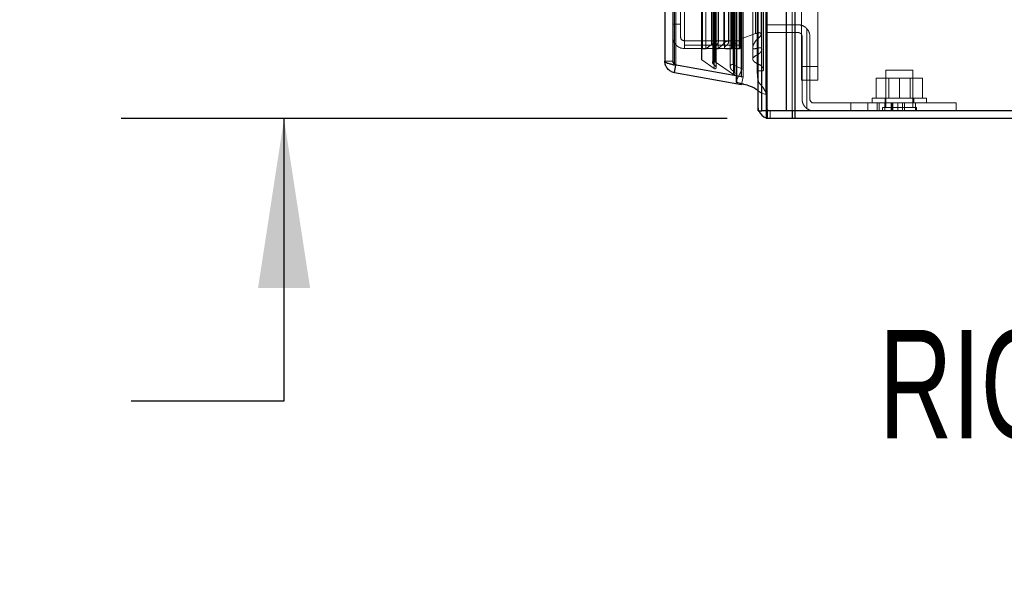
# Model space of a CAD drawing. Header units: inches. Extents: x 0.2 to 10.8, y 0.2 to 8.2.
# Tile 71 of 112: x 5.517 to 6.273, y 2.81 to 3.24. Entities that reach past the tile are written whole.
import ezdxf

# ---------------------------------------------------------------- set-up
doc = ezdxf.new("R2010")
doc.units = ezdxf.units.IN
doc.header["$MEASUREMENT"] = 0
doc.linetypes.add('HIDDEN', pattern=[0.075, 0.05, -0.025])
doc.layers.add('DIMENSIONS', color=140, linetype='Continuous')
doc.layers.add('TEXT', color=140, linetype='Continuous')
doc.styles.add('SLDTEXTSTYLE0', font='TXT', dxfattribs={"width": 0.7})
doc.dimstyles.new('SLDDIMSTYLE1', dxfattribs={"dimtxt": 0.084961, "dimasz": 0.13, "dimexe": 0, "dimexo": 0.0625, "dimgap": 0.02124, "dimtad": 0, "dimtih": 1, "dimtoh": 1, "dimlfac": 12, "dimrnd": 1e-09, "dimzin": 12, "dimdsep": 46, "dimtxsty": 'SLDTEXTSTYLE0', "dimsah": 1, "dimcen": 0.09, "dimadec": 0, "dimazin": 3, "dimtfac": 1, "dimtmove": 0, "dimatfit": 0, "dimfxl": 0, "dimfrac": 2, "dimtolj": 1, "dimtzin": 12, "dimarcsym": 0})

# ---------------------------------------------------------------- blocks, each defined once
blk = doc.blocks.new('_D_21')
at = {"layer": 'DIMENSIONS'}
for p, q in [((5.71972, 3.3675), (5.71972, 3.6175)), ((6.06446, 3.3675), (5.59472, 3.3675)), ((6.05983, 3.16375), (5.59472, 3.16375)), ((5.71972, 2.94726), (5.71972, 3.16375)), ((5.19675, 2.94726), (5.16822, 2.94726)), ((5.16822, 2.94726), (5.16822, 2.81223)), ((5.44921, 2.94726), (5.47774, 2.94726)), ((5.47774, 2.94726), (5.47774, 2.81223)), ((5.60241, 2.94726), (5.71972, 2.94726)), ((5.16822, 2.81223), (5.19675, 2.81223)), ((5.47774, 2.81223), (5.44921, 2.81223))]:
    blk.add_line(p, q, dxfattribs=at)
for points in [[(5.71972, 3.3675), (5.73972, 3.4975), (5.69972, 3.4975)], [(5.71972, 3.16375), (5.69972, 3.03375), (5.73972, 3.03375)]]:
    blk.add_solid(points, dxfattribs=at)
at = {"layer": 'DIMENSIONS', "char_height": 0.083333, "attachment_point": 1, "style": 'SLDTEXTSTYLE0'}
for s, insert in [('2.45', (5.19675, 3.07371)), ('62.1', (5.19675, 2.91966))]:
    blk.add_mtext(s, dxfattribs=dict(at, insert=insert))

msp = doc.modelspace()

# ---------------------------------------------------------------- linework, layer by layer
at = {"color": 7, "linetype": 'Continuous', "lineweight": 25}
for p, q in [((6.1055862, 3.1697457), (6.1055862, 5.1143949)), ((6.1119501, 5.1155752), (6.1119501, 3.1697457)), ((6.0838742, 3.1697457), (6.0838742, 5.1051624)), ((6.0865102, 3.1697457), (6.0865102, 5.1054213)), ((6.0710711, 3.1958502), (6.0710711, 5.0794582)), ((6.012113, 5.0674286), (6.012113, 3.2078798)), ((6.0195502, 3.2049347), (6.0195502, 5.0703737)), ((6.0710711, 3.1958502), (6.0195502, 3.2049347)), ((6.0195502, 3.1990166), (6.0205622, 3.2047562)), ((6.0195502, 3.1990166), (6.0710711, 3.189932)), ((6.0667613, 3.1966101), (6.0667613, 3.1921508)), ((6.0672709, 3.1913829), (6.0672709, 3.1965202)), ((6.0710711, 3.1958502), (6.0711406, 3.1958502)), ((6.0838742, 3.1697457), (6.0865102, 3.1697457)), ((6.1055862, 3.1697457), (6.0865102, 3.1697457)), ((6.0898742, 3.1697457), (6.0898742, 3.1637457)), ((6.0907519, 3.1697457), (6.0907519, 3.1637457)), ((6.1119501, 3.1697457), (6.1055862, 3.1697457)), ((6.1098279, 3.1697457), (6.1098279, 3.1637457)), ((6.1119469, 3.1697457), (6.1119469, 3.1637457)), ((6.7445408, 3.1697457), (6.1119501, 3.1697457)), ((6.0907519, 3.1637457), (6.0898742, 3.1637457)), ((6.1098279, 3.1637457), (6.0907519, 3.1637457)), ((6.1119469, 3.1637457), (6.1098279, 3.1637457)), ((6.7445408, 3.1637457), (6.1119469, 3.1637457))]:
    msp.add_line(p, q, dxfattribs=at)
at = {"color": 7, "linetype": 'HIDDEN', "lineweight": 18}
for p, q in [((6.1055862, 3.1697457), (6.1055862, 5.1143949)), ((6.1098288, 3.1697457), (6.1098288, 5.1143949)), ((6.1098288, 3.1697457), (6.1098288, 5.1143949)), ((6.1119501, 5.1155752), (6.1119501, 3.1697457)), ((6.1119501, 3.1697457), (6.1119501, 5.1155752)), ((6.1119501, 3.1697457), (6.1119501, 5.1155752)), ((6.0865102, 3.1697457), (6.0865102, 5.1054213)), ((6.0898742, 3.1697457), (6.0898742, 5.1051624)), ((6.0907529, 3.1697457), (6.0907529, 5.1054213)), ((6.0907529, 3.1697457), (6.0907529, 5.1054213)), ((6.086256, 3.1833798), (6.086256, 5.0919286)), ((6.0668456, 3.1925161), (6.0668456, 5.0827923)), ((6.0668456, 3.1925161), (6.0668456, 5.0827923)), ((6.0500333, 3.2021485), (6.0500333, 5.0731599)), ((6.0647079, 3.1975848), (6.0647079, 5.0777236)), ((6.0657002, 3.1988396), (6.0657002, 5.0765068)), ((6.0667613, 5.0786983), (6.0667613, 3.1966101)), ((6.0672709, 3.1965202), (6.0672709, 5.0787882)), ((6.0706951, 3.2022981), (6.0706951, 5.0730103)), ((6.0706951, 3.2022981), (6.0706951, 5.0730103)), ((6.0711466, 3.2013345), (6.0711466, 5.0739739)), ((6.0711734, 3.2015442), (6.0711734, 5.0737642)), ((6.072113, 3.1958502), (6.072113, 5.0794582)), ((6.0830008, 5.0769749), (6.0830008, 3.1983385)), ((6.0830008, 5.0769733), (6.0830008, 3.1983469)), ((6.018113, 5.0674286), (6.018113, 3.2078798)), ((6.0195502, 5.0703737), (6.0195502, 3.2049347)), ((6.0205921, 3.2049347), (6.0205921, 5.0703737)), ((6.0205921, 5.0703737), (6.0205921, 3.2049347)), ((6.040168, 3.209484), (6.040168, 5.0658244)), ((6.0406007, 3.2087533), (6.0406007, 5.0665552)), ((6.0488529, 5.0691267), (6.0488529, 3.2061773)), ((6.0506176, 3.2074509), (6.0506176, 5.0678575)), ((6.0514649, 3.2030726), (6.0514649, 5.0722317)), ((6.06231, 5.0718191), (6.06231, 3.2034974)), ((6.0646768, 3.2051319), (6.0646768, 5.0701765)), ((6.0795641, 5.0656726), (6.0795641, 3.2096113)), ((6.0410013, 3.2172012), (6.0410013, 5.0581072)), ((6.0410013, 3.2172012), (6.0410013, 5.0581072)), ((6.0435339, 3.2172012), (6.0435339, 5.0581072)), ((6.0495687, 3.2172012), (6.0495687, 5.0581072)), ((6.0530137, 3.2172012), (6.0530137, 5.0581072)), ((6.0621843, 3.2172012), (6.0621843, 5.0581072)), ((6.0633575, 5.0581072), (6.0633575, 3.2172012)), ((6.0633575, 3.2172012), (6.0633575, 5.0581072)), ((6.0671075, 3.2172012), (6.0671075, 5.0581072)), ((6.0671075, 5.0581072), (6.0671075, 3.2172012)), ((6.0691811, 3.2172012), (6.0691811, 5.0581072)), ((6.0691811, 3.2172012), (6.0691811, 5.0581072)), ((6.0478421, 3.2205672), (6.0478421, 5.0547412)), ((6.0493566, 5.0574431), (6.0493566, 3.2178658)), ((6.0532824, 3.2226052), (6.0532824, 5.0527104)), ((6.0573383, 3.2214964), (6.0573383, 5.053812)), ((6.0573383, 3.2214964), (6.0573383, 5.053812)), ((6.0578858, 5.0572059), (6.0578858, 3.218101)), ((6.0608934, 3.2217425), (6.0608934, 5.0535545)), ((6.0637742, 3.2176179), (6.0637742, 5.0576905)), ((6.0666908, 5.0576905), (6.0666908, 3.2176179)), ((6.0697797, 5.0551125), (6.0697797, 3.2201959)), ((6.0700242, 3.2180345), (6.0700242, 5.0572739)), ((6.0700242, 3.2180345), (6.0700242, 5.0572739)), ((6.0700945, 3.2241144), (6.0700945, 5.051194)), ((6.0700945, 3.2241144), (6.0700945, 5.051194)), ((6.0706418, 3.2248874), (6.0706418, 5.050421)), ((6.0706418, 3.2248874), (6.0706418, 5.050421)), ((6.0818336, 3.2289779), (6.0818336, 5.0463305)), ((6.0859675, 3.2281992), (6.0859675, 5.0470745)), ((6.024113, 3.2362654), (6.024113, 3.2901959)), ((6.027113, 3.2901959), (6.027113, 3.2201959)), ((6.1170015, 3.2520047), (6.1170015, 3.2037421)), ((6.1295015, 3.2037421), (6.1295015, 3.2520047)), ((6.024113, 3.2362654), (6.018113, 3.2362654)), ((6.024113, 3.2265154), (6.024113, 3.2362654)), ((6.0706418, 3.2248874), (6.0818336, 3.2289779)), ((6.0898742, 3.2357457), (6.1144575, 3.2357457)), ((6.1144575, 3.2297457), (6.0898742, 3.2297457)), ((6.1211242, 3.2327919), (6.1211242, 3.1714962)), ((6.1211242, 3.1714962), (6.1211242, 3.2327919)), ((6.0697797, 3.2235154), (6.027113, 3.2235154)), ((6.0530137, 3.2172012), (6.0573383, 3.2214964)), ((6.0532824, 3.222598), (6.0532824, 3.2226051)), ((6.0700242, 3.2180345), (6.0700945, 3.2241144)), ((6.1174575, 3.1787457), (6.1174575, 3.2267457)), ((6.1234575, 3.2267457), (6.1234575, 3.1787457)), ((6.0697797, 3.2201959), (6.027113, 3.2201959)), ((6.027113, 3.2201959), (6.027113, 3.2175154)), ((6.0697797, 3.2175154), (6.027113, 3.2175154)), ((6.0410013, 3.2172012), (6.0435339, 3.2172012)), ((6.0435339, 3.2172012), (6.0478421, 3.2205672)), ((6.0493566, 3.2178656), (6.0493566, 3.2061558)), ((6.0495687, 3.2172012), (6.0530137, 3.2172012)), ((6.0621843, 3.2172012), (6.0633575, 3.2172012)), ((6.0671075, 3.2172012), (6.0691811, 3.2172012)), ((6.0697797, 3.2201959), (6.0697797, 3.2175154)), ((6.018113, 3.2078798), (6.012113, 3.2078798)), ((6.0500333, 3.2021485), (6.0406007, 3.2087533)), ((6.0647079, 3.1975848), (6.0506176, 3.2074509)), ((6.0195502, 3.2049347), (6.0205921, 3.2049347)), ((6.0205622, 3.2047562), (6.0205921, 3.2049254)), ((6.072113, 3.1958502), (6.0205921, 3.2049347)), ((6.0205921, 3.2049254), (6.072113, 3.1958409)), ((6.06231, 3.2034973), (6.06231, 3.2034893)), ((6.0706951, 3.2022981), (6.0646768, 3.2051319)), ((6.0657002, 3.1988016), (6.0657002, 3.1988395)), ((6.0668456, 3.1925161), (6.0711466, 3.2013345)), ((6.1170015, 3.2037421), (6.1295015, 3.2037421)), ((6.1170015, 3.1933254), (6.1170015, 3.2037421)), ((6.1170015, 3.2037421), (6.1295015, 3.2037421)), ((6.1295015, 3.2037421), (6.1295015, 3.1933254)), ((6.1922075, 3.2009957), (6.1817908, 3.2009957)), ((6.1817908, 3.2009957), (6.1817908, 3.1723499)), ((6.2026242, 3.2009957), (6.1922075, 3.2009957)), ((6.2026242, 3.1723499), (6.2026242, 3.2009957)), ((6.0710711, 3.189932), (6.072113, 3.1958409)), ((6.0711406, 3.1958502), (6.072113, 3.1958502)), ((6.1170015, 3.1933254), (6.1295015, 3.1933254)), ((6.1744575, 3.1794957), (6.1744575, 3.1949124)), ((6.1922075, 3.1949124), (6.1744575, 3.1949124)), ((6.184045, 3.1949124), (6.184045, 3.1794957)), ((6.1922075, 3.1794957), (6.1922075, 3.1949124)), ((6.2099575, 3.1949124), (6.1922075, 3.1949124)), ((6.20037, 3.1794957), (6.20037, 3.1949124)), ((6.2099575, 3.1794957), (6.2099575, 3.1949124)), ((6.086256, 3.1833798), (6.0838742, 3.1850771)), ((6.1264575, 3.1757457), (6.2044575, 3.1757457)), ((6.1549783, 3.1757457), (6.1549783, 3.1697457)), ((6.1679992, 3.1697457), (6.1679992, 3.1757457)), ((6.1679992, 3.1697457), (6.1679992, 3.1757457)), ((6.1679992, 3.1697457), (6.1679992, 3.1757457)), ((6.1679992, 3.1697457), (6.1679992, 3.1757457)), ((6.1713742, 3.1794957), (6.2130408, 3.1794957)), ((6.1713742, 3.1794957), (6.1713742, 3.1757457)), ((6.1752213, 3.1697457), (6.1752213, 3.1757457)), ((6.1766852, 3.1697457), (6.1766852, 3.1757457)), ((6.1810932, 3.1697457), (6.1810932, 3.1757457)), ((6.1810932, 3.1697457), (6.1810932, 3.1757457)), ((6.1811658, 3.1794957), (6.1811658, 3.1757457)), ((6.1858551, 3.1697457), (6.1858551, 3.1757457)), ((6.1864503, 3.1697457), (6.1864503, 3.1757457)), ((6.1872629, 3.1757457), (6.1872629, 3.1697457)), ((6.1909709, 3.1697457), (6.1909709, 3.1757457)), ((6.1945424, 3.1697457), (6.1945424, 3.1757457)), ((6.1960473, 3.1697457), (6.1960473, 3.1757457)), ((6.1960546, 3.1697457), (6.1960546, 3.1757457)), ((6.2032492, 3.1757457), (6.2032492, 3.1794957)), ((6.2044575, 3.1697457), (6.2044575, 3.1757457)), ((6.2044575, 3.1757457), (6.2357075, 3.1757457)), ((6.2044575, 3.1757457), (6.2044575, 3.1697457)), ((6.2130408, 3.1757457), (6.2130408, 3.1794957)), ((6.2357075, 3.1757457), (6.2357075, 3.1697457)), ((6.0907519, 3.1697457), (6.0907519, 3.1637457)), ((6.0928742, 3.1697457), (6.0928742, 3.1637457)), ((6.1098279, 3.1697457), (6.1098279, 3.1637457)), ((6.1119469, 3.1697457), (6.1119469, 3.1637457)), ((6.1922075, 3.1723499), (6.1791867, 3.1723499)), ((6.1791867, 3.1723499), (6.1791867, 3.1697457)), ((6.2052283, 3.1723499), (6.1922075, 3.1723499)), ((6.2052283, 3.1697457), (6.2052283, 3.1723499))]:
    msp.add_line(p, q, dxfattribs=at)
at = {"color": 7, "linetype": 'HIDDEN', "lineweight": 18, "flags": 128}
for points in [[(6.0897632, 3.1833195), (6.0897636, 4.1301002), (6.0897632, 5.0919846)], [(6.0878634, 3.2013655), (6.0878635, 4.1225401), (6.0878634, 5.073945)], [(6.0878634, 3.2013766), (6.0878635, 4.0990386), (6.0878634, 5.0739204)], [(6.0795641, 5.0656965), (6.0795644, 4.0979798), (6.0795641, 3.2096123)], [(6.0866923, 3.2168374), (6.0866931, 4.1225401), (6.0866923, 5.0584886)], [(6.0866923, 3.2168205), (6.086693, 4.1574853), (6.0866923, 5.0584875)], [(6.0795763, 5.0567858), (6.0795762, 4.1452052), (6.0795763, 3.2185244)], [(6.0878358, 3.2013766), (6.0878263, 3.2009525), (6.0877022, 3.2006803), (6.0874624, 3.2004772), (6.0871531, 3.2003516), (6.0868354, 3.2002978), (6.0863282, 3.2003003), (6.0853797, 3.200382), (6.0845191, 3.2004286), (6.0841916, 3.2003953), (6.0839419, 3.2003255), (6.0837213, 3.2002231), (6.0834924, 3.2000564), (6.0832966, 3.1998146), (6.0831541, 3.1994948), (6.0833393, 3.1954038), (6.0843122, 3.1913615), (6.087236, 3.1878232), (6.0895227, 3.1840306), (6.0897539, 3.1833608), (6.089815, 3.183011), (6.0897434, 3.1826571), (6.0896747, 3.1825675), (6.0896178, 3.1825234), (6.089537, 3.1824856), (6.0893956, 3.1824548), (6.088904, 3.1824777), (6.0879877, 3.1827166), (6.086256, 3.1833798), (6.086256, 3.1833798)], [(6.0843889, 3.1697457), (6.0840471, 3.1709899), (6.0838742, 3.1727457)], [(6.0928742, 3.1637457), (6.0911184, 3.1639187), (6.0898742, 3.1642605)]]:
    msp.add_lwpolyline(points, dxfattribs=at)
at = {"color": 7, "linetype": 'HIDDEN', "lineweight": 18}
for centre, radius, start, end in [((6.1144575, 3.2267457), 0.009, 0, 42.2054464), ((6.027113, 3.2265154), 0.009, 180, 270), ((6.027113, 3.2265154), 0.003, 180, 270), ((6.0652325, 3.2203262), 0.0014583, 0, 180), ((6.0709278, 3.2241047), 0.0008333, 110.0765428, 179.3367158), ((6.0410013, 3.2163679), 0.0008333, 90, 180), ((6.0633575, 3.2176179), 0.0004167, 270, 0), ((6.0671075, 3.2176179), 0.0004167, 180, 270), ((6.0691811, 3.2180443), 0.0008431, 270, 359.3367158), ((6.0410013, 3.209484), 0.0008333, 180, 241.2673753), ((6.0703401, 3.2015442), 0.0008333, 345.4243751, 64.7861857), ((6.0675946, 3.1921508), 0.0008333, 154, 180), ((6.1264575, 3.1787457), 0.003, 180, 270), ((6.0928742, 3.1727457), 0.003, 180, 270), ((6.1264575, 3.1787457), 0.009, 233.6587969, 270)]:
    msp.add_arc(centre, radius, start, end, dxfattribs=at)
at = {"color": 7, "linetype": 'Continuous', "lineweight": 25}
for centre, radius, start, end in [((6.0675946, 3.1921508), 0.0008333, 180, 247.1422396), ((6.0928742, 3.1727457), 0.009, 199.4712206, 250.5287794)]:
    msp.add_arc(centre, radius, start, end, dxfattribs=at)
at = {"color": 7, "linetype": 'HIDDEN', "lineweight": 18}
for points, knots in [([(6.0818336, 3.2289779), (6.0822956, 3.2291647), (6.0829539, 3.229431), (6.0837859, 3.2296639), (6.084259, 3.2297214), (6.0846294, 3.2297048), (6.0849692, 3.2296202), (6.0853139, 3.229459), (6.0856257, 3.2291664), (6.085912, 3.228679), (6.0860232, 3.2280614), (6.0853358, 3.2264718), (6.0823526, 3.2245096), (6.080562, 3.2213944), (6.0796793, 3.2192214), (6.0795283, 3.2182347), (6.0795781, 3.2178947), (6.0796968, 3.2176639), (6.0798705, 3.2175278), (6.0800429, 3.2174446), (6.0804404, 3.2173389), (6.081887, 3.2173876), (6.0835281, 3.2178846), (6.0851409, 3.2181351), (6.0858165, 3.2180665), (6.0861326, 3.2179874), (6.0864323, 3.217813), (6.0865794, 3.2175883), (6.0867438, 3.2171384), (6.0866829, 3.216414), (6.0860946, 3.2151642), (6.0842004, 3.2129936), (6.0813124, 3.2119461), (6.0798453, 3.2105114), (6.0796262, 3.2101451), (6.0795966, 3.2098147), (6.0795784, 3.2096113)], [0, 0, 0, 0, 0.03670109, 0.0523024, 0.06109903, 0.06947855, 0.07765621, 0.08551847, 0.09709449, 0.1133873, 0.13681692, 0.15508705, 0.27348163, 0.40534718, 0.4786556, 0.49333256, 0.50167459, 0.51176394, 0.51596177, 0.51968082, 0.5264531, 0.544584, 0.61723235, 0.64960499, 0.65565754, 0.66401351, 0.67257429, 0.68172383, 0.6870103, 0.71781104, 0.75045075, 0.81516891, 0.96044132, 0.96849638, 0.98060738, 1, 1, 1, 1]), ([(6.1144575, 3.2357457), (6.1150777, 3.2357457), (6.1156911, 3.2356823), (6.1169037, 3.235429), (6.1175094, 3.2352355), (6.1186541, 3.234732), (6.1191972, 3.2344226), (6.1202226, 3.2336857), (6.1206976, 3.2332622), (6.1211242, 3.2327919)], [0, 0, 0, 0, 0.25, 0.25, 0.5, 0.5, 0.75, 0.75, 1, 1, 1, 1]), ([(6.1174575, 3.2267457), (6.1174575, 3.227145), (6.1173782, 3.227537), (6.1170734, 3.2282668), (6.1168478, 3.2286005), (6.116291, 3.2291523), (6.1159556, 3.2293738), (6.115237, 3.2296686), (6.1148474, 3.2297457), (6.1144575, 3.2297457)], [0, 0, 0, 0, 0.25, 0.25, 0.5, 0.5, 0.75, 0.75, 1, 1, 1, 1]), ([(6.0478421, 3.2205672), (6.0479481, 3.2206652), (6.0481603, 3.2208614), (6.0485028, 3.2211396), (6.0488566, 3.2214106), (6.0492185, 3.2216763), (6.0495834, 3.2219412), (6.0499548, 3.2222014), (6.0503366, 3.2224533), (6.0507747, 3.222722), (6.051249, 3.2229821), (6.0517404, 3.2232075), (6.0521647, 3.223347), (6.0525174, 3.2233973), (6.0528068, 3.2233938), (6.0530554, 3.2233419), (6.0532448, 3.2231958), (6.0533484, 3.222987), (6.0533428, 3.2227537), (6.0532642, 3.2225101), (6.0530852, 3.2221006), (6.052681, 3.2214848), (6.0519754, 3.2206307), (6.0512268, 3.2198146), (6.0505076, 3.2190876), (6.0499804, 3.2185484), (6.0495599, 3.2181574), (6.0493468, 3.2178692), (6.049241, 3.217656), (6.0492495, 3.2174619), (6.0493535, 3.2173316), (6.049462, 3.2172509), (6.049538, 3.2172155), (6.0495687, 3.2172012)], [0, 0, 0, 0, 0.03128962, 0.06263883, 0.09399003, 0.1252518, 0.15634411, 0.18731617, 0.2182554, 0.24922515, 0.29076984, 0.32555567, 0.35337243, 0.37415924, 0.38951612, 0.40484575, 0.42003185, 0.43635574, 0.45793999, 0.47890561, 0.49922589, 0.56633699, 0.64990425, 0.74963878, 0.81233547, 0.87494574, 0.91487958, 0.93751606, 0.95631034, 0.97106709, 0.98343512, 0.99330219, 1, 1, 1, 1]), ([(6.0573383, 3.2214964), (6.0575276, 3.2216801), (6.0578798, 3.2220219), (6.0584264, 3.2224608), (6.0589155, 3.2228148), (6.059368, 3.2230676), (6.0598093, 3.2232066), (6.0602251, 3.2232632), (6.0606175, 3.2232285), (6.0608722, 3.2230655), (6.0610041, 3.222872), (6.061095, 3.2226217), (6.0611086, 3.2222832), (6.0609771, 3.2218814), (6.0607373, 3.221436), (6.0603981, 3.2209376), (6.0599308, 3.2204032), (6.059337, 3.2198009), (6.0586966, 3.21924), (6.0582017, 3.2187341), (6.0579569, 3.2183752), (6.0578717, 3.2181289), (6.057907, 3.2179118), (6.0580619, 3.2176901), (6.0583383, 3.2175163), (6.0586516, 3.2174064), (6.0589562, 3.2173358), (6.0592074, 3.2172927), (6.0593796, 3.2172693), (6.0594703, 3.2172585), (6.0595183, 3.2172532), (6.0595407, 3.2172508), (6.05955, 3.2172498), (6.0595538, 3.2172494), (6.0595569, 3.2172491), (6.0595654, 3.2172482), (6.0595542, 3.2172494), (6.0595606, 3.2172487), (6.0595621, 3.2172486), (6.0595623, 3.2172486), (6.0595625, 3.2172485), (6.0595627, 3.2172485), (6.0595629, 3.2172485), (6.0595631, 3.2172485), (6.0595634, 3.2172484), (6.0595636, 3.2172484), (6.0595638, 3.2172484), (6.059564, 3.2172484), (6.0595642, 3.2172484), (6.0595644, 3.2172483), (6.0595646, 3.2172483), (6.0595647, 3.2172483), (6.0595649, 3.2172483), (6.0595651, 3.2172483), (6.0595653, 3.2172482), (6.0595655, 3.2172482), (6.0595657, 3.2172482), (6.0595659, 3.2172482), (6.0595661, 3.2172482), (6.0595662, 3.2172482), (6.0595664, 3.2172481), (6.0595666, 3.2172481), (6.0595668, 3.2172481), (6.0595669, 3.2172481), (6.0595671, 3.2172481), (6.0595673, 3.217248), (6.0595675, 3.217248), (6.0595676, 3.217248), (6.0595678, 3.217248), (6.059568, 3.217248), (6.0595681, 3.217248), (6.0595683, 3.2172479), (6.0595684, 3.2172479), (6.0595686, 3.2172479), (6.0595687, 3.2172479), (6.0595689, 3.2172479), (6.059569, 3.2172479), (6.0595692, 3.2172478), (6.0595693, 3.2172478), (6.0595695, 3.2172478), (6.0595696, 3.2172478), (6.0595698, 3.2172478), (6.0595699, 3.2172478), (6.0595701, 3.2172478), (6.0595702, 3.2172477), (6.0595703, 3.2172477), (6.0595705, 3.2172477), (6.0595706, 3.2172477), (6.0595707, 3.2172477), (6.0595709, 3.2172477), (6.059571, 3.2172477), (6.0595711, 3.2172477), (6.0595712, 3.2172476), (6.0595712, 3.2172476), (6.0595712, 3.2172476), (6.0595713, 3.2172476), (6.0595713, 3.2172476), (6.0595714, 3.2172476), (6.0595715, 3.2172476), (6.0595715, 3.2172476), (6.0595715, 3.2172476), (6.0595716, 3.2172476), (6.0595716, 3.2172476), (6.0595717, 3.2172476), (6.0595717, 3.2172476), (6.0595717, 3.2172476), (6.0595718, 3.2172476), (6.0595718, 3.2172476), (6.0595719, 3.2172476), (6.0595719, 3.2172476), (6.059572, 3.2172476), (6.059572, 3.2172476), (6.0595721, 3.2172476), (6.0595721, 3.2172476), (6.0595722, 3.2172475), (6.0595722, 3.2172475), (6.0595723, 3.2172475), (6.0595723, 3.2172475), (6.0595724, 3.2172475), (6.0595725, 3.2172475), (6.0595725, 3.2172475), (6.0595726, 3.2172475), (6.0595727, 3.2172475), (6.0595727, 3.2172475), (6.0595728, 3.2172475), (6.0595729, 3.2172475), (6.0595729, 3.2172475), (6.059573, 3.2172475), (6.0595731, 3.2172475), (6.0595731, 3.2172474), (6.0595732, 3.2172474), (6.0595733, 3.2172474), (6.0595734, 3.2172474), (6.0595734, 3.2172474), (6.0595735, 3.2172474), (6.0595736, 3.2172474), (6.0595737, 3.2172474), (6.0595738, 3.2172474), (6.0595756, 3.2172472), (6.0595811, 3.2172466), (6.059594, 3.2172454), (6.0596198, 3.2172428), (6.0596719, 3.2172379), (6.0597757, 3.2172289), (6.0599669, 3.217215), (6.060318, 3.2171959), (6.0608287, 3.2171811), (6.0614802, 3.2171808), (6.0619412, 3.2171942), (6.0621843, 3.2172012)], [0, 0, 0, 0, 0.05511512, 0.10259353, 0.14230862, 0.17480459, 0.2010287, 0.22552548, 0.24691893, 0.26650838, 0.28132357, 0.29888181, 0.3292506, 0.36224632, 0.39884844, 0.44536955, 0.49631567, 0.55157601, 0.62331219, 0.67304639, 0.7014059, 0.71750883, 0.73373796, 0.75403185, 0.77544055, 0.79527233, 0.81425978, 0.83100831, 0.83967566, 0.84435104, 0.84679229, 0.84803456, 0.84821905, 0.84842768, 0.84866045, 0.84892276, 0.84918066, 0.84942882, 0.84944127, 0.84945362, 0.84946587, 0.84947803, 0.84949008, 0.84950204, 0.8495139, 0.84952567, 0.84953733, 0.8495489, 0.84956038, 0.84957175, 0.84958303, 0.84959421, 0.84960529, 0.84961627, 0.84962716, 0.84963795, 0.84964864, 0.84965924, 0.84966973, 0.84968013, 0.84969044, 0.84970064, 0.84971075, 0.84972076, 0.84973068, 0.8497405, 0.84975022, 0.84975984, 0.84976937, 0.8497788, 0.84978813, 0.84979737, 0.8498065, 0.84981555, 0.84982449, 0.84983334, 0.84984209, 0.84985075, 0.84985931, 0.84986777, 0.84987614, 0.84988441, 0.84989258, 0.84990066, 0.84990864, 0.84991652, 0.84992431, 0.849932, 0.8499396, 0.8499471, 0.8499545, 0.84996181, 0.84996381, 0.84996611, 0.8499687, 0.84997159, 0.84997477, 0.84997825, 0.84998203, 0.84998402, 0.8499861, 0.84998824, 0.84999046, 0.84999276, 0.84999512, 0.84999757, 0.85000008, 0.85000267, 0.85000533, 0.85000807, 0.85001088, 0.85001377, 0.85001673, 0.85001976, 0.85002287, 0.85002605, 0.8500293, 0.85003263, 0.85003604, 0.85003951, 0.85004306, 0.85004669, 0.85005039, 0.85005416, 0.850058, 0.85006192, 0.85006592, 0.85006999, 0.85007413, 0.85007834, 0.85008263, 0.850087, 0.85009144, 0.85009595, 0.85010053, 0.85010519, 0.85010993, 0.85011473, 0.85011961, 0.85043571, 0.85106977, 0.85234473, 0.85491674, 0.86010657, 0.87033026, 0.88799637, 0.9206642, 0.95816765, 1, 1, 1, 1]), ([(6.0495687, 3.2172012), (6.0495471, 3.2172109), (6.049489, 3.2172372), (6.0493976, 3.2172967), (6.0492894, 3.2173958), (6.0492634, 3.2174912), (6.0492493, 3.2175433)], [0, 0, 0, 0, 0.12987478, 0.34954381, 0.64531288, 1, 1, 1, 1]), ([(6.0205921, 3.2049347), (6.0204944, 3.2050048), (6.0202989, 3.2051451), (6.0200152, 3.2053554), (6.0197421, 3.2055658), (6.0194827, 3.2057762), (6.0192394, 3.2059865), (6.0190148, 3.2061969), (6.0187603, 3.2064598), (6.0185014, 3.2067754), (6.0182807, 3.2071435), (6.0181395, 3.2075117), (6.0181218, 3.2077571), (6.018113, 3.2078798)], [0, 0, 0, 0, 0.071448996, 0.142897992, 0.214346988, 0.285795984, 0.35724498, 0.428693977, 0.500142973, 0.625107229, 0.750071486, 0.875035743, 1, 1, 1, 1]), ([(6.018113, 3.2078798), (6.0181159, 3.2077801), (6.0181216, 3.2075806), (6.018168, 3.2072844), (6.0182414, 3.2069941), (6.018344, 3.2067126), (6.018474, 3.2064427), (6.0186302, 3.2061871), (6.0188562, 3.2058887), (6.0191748, 3.2055697), (6.0196056, 3.2052696), (6.020081, 3.2050424), (6.0204217, 3.2049644), (6.0205921, 3.2049254)], [0, 0, 0, 0, 0.071449, 0.14289799, 0.21434699, 0.28579598, 0.35724498, 0.42869398, 0.50014297, 0.62510723, 0.75007149, 0.87503574, 1, 1, 1, 1]), ([(6.0506176, 3.2074509), (6.0504996, 3.2075039), (6.0502841, 3.2076007), (6.0499786, 3.2077176), (6.0497285, 3.2077816), (6.0494853, 3.2078136), (6.0491933, 3.2077915), (6.0489015, 3.207591), (6.0486874, 3.2072758), (6.0485961, 3.2069181), (6.0486569, 3.2065689), (6.0487899, 3.2062828), (6.0489446, 3.2060511), (6.0490912, 3.2058702), (6.0493154, 3.205624), (6.0496534, 3.2053121), (6.0501131, 3.2049313), (6.0505293, 3.2045724), (6.0508831, 3.2042102), (6.0511756, 3.2038218), (6.051412, 3.2033528), (6.0515353, 3.2028336), (6.0514644, 3.2024006), (6.0512282, 3.2021978), (6.0510558, 3.2021091), (6.0508576, 3.2020493), (6.0506438, 3.2020195), (6.0504266, 3.2020234), (6.0502135, 3.2020609), (6.0500936, 3.2021192), (6.0500333, 3.2021485)], [0, 0, 0, 0, 0.03553125, 0.06483906, 0.08804889, 0.10350379, 0.12816584, 0.16041458, 0.20201664, 0.24919963, 0.29008514, 0.32626517, 0.3574295, 0.38295507, 0.40251009, 0.46370119, 0.52510414, 0.58566961, 0.62861585, 0.68197844, 0.74511026, 0.8081071, 0.87174499, 0.88998339, 0.90798982, 0.92613908, 0.94448375, 0.96292113, 0.98137599, 1, 1, 1, 1]), ([(6.0878279, 3.2013655), (6.0878364, 3.2014503), (6.0878645, 3.2017319), (6.0877161, 3.2021455), (6.0874215, 3.2028375), (6.0869728, 3.2034813), (6.0863783, 3.2040836), (6.0854326, 3.204866), (6.083535, 3.2056542), (6.0816257, 3.2066809), (6.0804093, 3.2077309), (6.0798527, 3.2084916), (6.0795826, 3.2091498), (6.0795831, 3.2094747), (6.0795833, 3.2096123)], [0, 0, 0, 0, 0.02385386, 0.07916914, 0.11990999, 0.23025956, 0.2810765, 0.32904209, 0.52226599, 0.71800993, 0.80874636, 0.90813906, 0.96109635, 1, 1, 1, 1]), ([(6.0646768, 3.2051319), (6.0645663, 3.2051458), (6.0643481, 3.2051733), (6.064023, 3.2051838), (6.0637153, 3.2051702), (6.063434, 3.2051304), (6.0631864, 3.2050653), (6.0628507, 3.2049204), (6.0624712, 3.2045279), (6.0622954, 3.2038449), (6.0623008, 3.2031278), (6.0624969, 3.2024823), (6.0627944, 3.2019459), (6.0631983, 3.2014301), (6.0636851, 3.2009741), (6.0641637, 3.2005659), (6.0645126, 3.2002536), (6.0647313, 3.2000452), (6.0650497, 3.1997279), (6.0654429, 3.1992822), (6.0657985, 3.1987124), (6.0658456, 3.1982629), (6.065743, 3.1980128), (6.0656206, 3.1978566), (6.0654868, 3.1977416), (6.0653271, 3.1976492), (6.0651604, 3.197586), (6.0649974, 3.1975548), (6.0648431, 3.1975522), (6.0647516, 3.1975742), (6.0647079, 3.1975848)], [0, 0, 0, 0, 0.02396969, 0.04730213, 0.06933542, 0.08969835, 0.10832905, 0.12548773, 0.17294656, 0.24997545, 0.32586968, 0.39182009, 0.44968688, 0.49920028, 0.56650815, 0.62088216, 0.66107852, 0.68704299, 0.69902431, 0.77795241, 0.84702429, 0.88454844, 0.91033239, 0.92422669, 0.93965616, 0.95424672, 0.96761813, 0.97957119, 0.99022617, 1, 1, 1, 1]), ([(6.1211242, 3.1714962), (6.1205533, 3.1719162), (6.1200428, 3.1723942), (6.1191382, 3.173462), (6.1187433, 3.1740576), (6.1181122, 3.1753042), (6.1178684, 3.1759662), (6.1175401, 3.1773395), (6.1174575, 3.178037), (6.1174575, 3.1787457)], [0, 0, 0, 0, 0.25, 0.25, 0.5, 0.5, 0.75, 0.75, 1, 1, 1, 1])]:
    msp.add_open_spline(points, degree=3, knots=knots, dxfattribs=at)
at = {"color": 7, "linetype": 'Continuous', "lineweight": 25}
for points, knots in [([(6.012113, 3.2078798), (6.012113, 3.2076344), (6.0122976, 3.207389), (6.0130139, 3.2068981), (6.0135455, 3.2066527), (6.0148917, 3.2061618), (6.0157061, 3.2059164), (6.0175199, 3.2054255), (6.0185189, 3.2051801), (6.0195502, 3.2049347)], [0, 0, 0, 0, 0.25, 0.25, 0.5, 0.5, 0.75, 0.75, 1, 1, 1, 1]), ([(6.0195502, 3.1990166), (6.0185189, 3.1991984), (6.0175199, 3.199562), (6.0157061, 3.2006092), (6.0148917, 3.2012925), (6.0135455, 3.2028969), (6.0130139, 3.2038176), (6.0122976, 3.2057857), (6.012113, 3.2068326), (6.012113, 3.2078798)], [0, 0, 0, 0, 0.25, 0.25, 0.5, 0.5, 0.75, 0.75, 1, 1, 1, 1]), ([(6.0838742, 3.1850771), (6.0838033, 3.1851277), (6.0819721, 3.1864359), (6.0785154, 3.1884715), (6.0743912, 3.189757), (6.0720314, 3.190126), (6.0702424, 3.1905687), (6.0685275, 3.1910386), (6.0672709, 3.1913829)], [0, 0, 0, 0, 0.01582696, 0.40878249, 0.70134181, 0.71145019, 0.78856096, 1, 1, 1, 1])]:
    msp.add_open_spline(points, degree=3, knots=knots, dxfattribs=at)

# ---------------------------------------------------------------- texts
at = {"layer": 'TEXT', "insert": (6.4084305, 3.0016665), "char_height": 0.08333333, "attachment_point": 2, "style": 'SLDTEXTSTYLE0'}
msp.add_mtext('RIGHT VIEW', dxfattribs=at)

# ---------------------------------------------------------------- dimensions: what is measured, and where the dimension line sits
at = {"layer": 'DIMENSIONS'}
dim = msp.add_linear_dim(base=(5.719720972, 3.163745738), p1=(6.1144575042, 3.367495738), p2=(6.1098278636, 3.163745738), angle=90, dimstyle='SLDDIMSTYLE1', dxfattribs=at)
dim.commit()
dim.dimension.update_dxf_attribs({"geometry": '_D_21', "text_midpoint": (5.719720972, 2.9472638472), "dimtype": 160})

doc.saveas('drawing.dxf')
